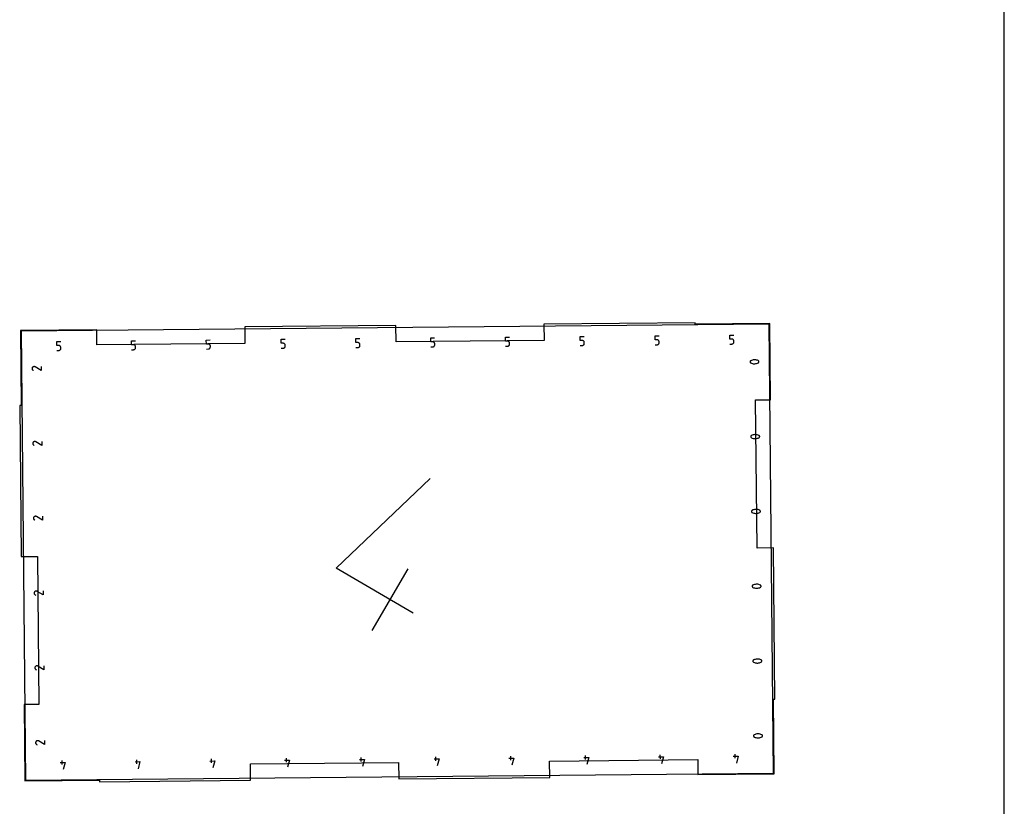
# Model space of a CAD drawing. Extents: x 0 to 14, y 0 to 16.
# Tile 7 of 8: x 7.4 to 14, y 5.3 to 10.5. Entities that reach past the tile are written whole.
import ezdxf

# ---------------------------------------------------------------- set-up
doc = ezdxf.new("R2010")
doc.units = 0

msp = doc.modelspace()

# ---------------------------------------------------------------- linework, layer by layer
at = {"layer": 'annotation', "color": 1}
for p, q in [((12.427596, 8.478045), (7.427819, 8.430773)), ((7.427819, 8.430773), (7.456183, 5.430907)), ((12.455959, 5.478179), (12.427596, 8.478045)), ((7.665139, 8.363013), (7.691786, 8.363265)), ((7.665392, 8.336296), (7.665139, 8.363013)), ((8.165117, 8.367741), (8.191763, 8.367993)), ((8.16537, 8.341023), (8.165117, 8.367741)), ((8.665095, 8.372468), (8.691741, 8.37272)), ((8.665347, 8.34575), (8.665095, 8.372468)), ((9.165072, 8.377195), (9.191719, 8.377447)), ((9.165325, 8.350477), (9.165072, 8.377195)), ((9.66505, 8.381922), (9.691696, 8.382174)), ((9.665303, 8.355205), (9.66505, 8.381922)), ((10.165028, 8.38665), (10.191674, 8.386902)), ((10.16528, 8.359932), (10.165028, 8.38665)), ((10.178603, 8.360058), (10.16528, 8.359932)), ((10.180998, 8.359867), (10.178603, 8.360058)), ((10.183256, 8.359271), (10.180998, 8.359867)), ((10.665005, 8.391377), (10.691652, 8.391629)), ((10.665258, 8.364659), (10.665005, 8.391377)), ((10.678581, 8.364785), (10.665258, 8.364659)), ((10.680975, 8.364594), (10.678581, 8.364785)), ((10.683234, 8.363998), (10.680975, 8.364594)), ((10.685318, 8.363036), (10.683234, 8.363998)), ((10.68719, 8.361742), (10.685318, 8.363036)), ((10.688812, 8.360155), (10.68719, 8.361742)), ((10.690145, 8.358311), (10.688812, 8.360155)), ((11.164983, 8.396104), (11.191629, 8.396356)), ((11.165236, 8.369386), (11.164983, 8.396104)), ((11.178559, 8.369512), (11.165236, 8.369386)), ((11.180953, 8.369321), (11.178559, 8.369512)), ((11.183211, 8.368726), (11.180953, 8.369321)), ((11.185296, 8.367763), (11.183211, 8.368726)), ((11.187168, 8.36647), (11.185296, 8.367763)), ((11.18879, 8.364882), (11.187168, 8.36647)), ((11.190123, 8.363039), (11.18879, 8.364882)), ((11.191129, 8.360975), (11.190123, 8.363039)), ((11.19177, 8.358727), (11.191129, 8.360975)), ((11.664961, 8.400831), (11.691607, 8.401083)), ((11.665213, 8.374114), (11.664961, 8.400831)), ((11.678536, 8.37424), (11.665213, 8.374114)), ((11.680931, 8.374048), (11.678536, 8.37424)), ((11.683189, 8.373453), (11.680931, 8.374048)), ((11.685273, 8.37249), (11.683189, 8.373453)), ((11.687146, 8.371197), (11.685273, 8.37249)), ((11.688767, 8.36961), (11.687146, 8.371197)), ((11.6901, 8.367766), (11.688767, 8.36961)), ((11.691107, 8.365702), (11.6901, 8.367766)), ((11.691748, 8.363455), (11.691107, 8.365702)), ((11.691985, 8.361061), (11.691748, 8.363455)), ((11.692048, 8.354424), (11.691985, 8.361061)), ((11.691985, 8.361061), (11.691985, 8.361061)), ((12.164938, 8.405558), (12.191584, 8.40581)), ((12.165191, 8.378841), (12.164938, 8.405558)), ((12.178514, 8.378967), (12.165191, 8.378841)), ((12.180908, 8.378776), (12.178514, 8.378967)), ((12.183167, 8.37818), (12.180908, 8.378776)), ((12.185251, 8.377217), (12.183167, 8.37818)), ((12.187123, 8.375924), (12.185251, 8.377217)), ((12.188745, 8.374337), (12.187123, 8.375924)), ((12.190078, 8.372493), (12.188745, 8.374337)), ((12.191084, 8.370429), (12.190078, 8.372493)), ((12.191725, 8.368182), (12.191084, 8.370429)), ((12.191963, 8.365788), (12.191725, 8.368182)), ((12.192026, 8.359151), (12.191963, 8.365788)), ((12.191963, 8.365788), (12.191963, 8.365788)), ((7.678715, 8.336422), (7.665392, 8.336296)), ((7.665707, 8.303016), (7.67903, 8.303142)), ((7.681109, 8.336231), (7.678715, 8.336422)), ((7.67903, 8.303142), (7.681419, 8.30338)), ((7.67903, 8.303142), (7.67903, 8.303142)), ((7.683368, 8.335635), (7.681109, 8.336231)), ((7.681419, 8.30338), (7.683665, 8.304021)), ((7.685452, 8.334672), (7.683368, 8.335635)), ((7.683665, 8.304021), (7.685731, 8.305027)), ((7.687324, 8.333379), (7.685452, 8.334672)), ((7.685731, 8.305027), (7.687578, 8.306361)), ((7.688946, 8.331792), (7.687324, 8.333379)), ((7.687578, 8.306361), (7.68917, 8.307984)), ((7.690279, 8.329948), (7.688946, 8.331792)), ((7.68917, 8.307984), (7.690468, 8.309858)), ((7.691285, 8.327884), (7.690279, 8.329948)), ((7.690468, 8.309858), (7.691436, 8.311946)), ((7.691926, 8.325637), (7.691285, 8.327884)), ((7.691436, 8.311946), (7.692034, 8.314208)), ((7.692164, 8.323243), (7.691926, 8.325637)), ((7.692034, 8.314208), (7.692227, 8.316606)), ((7.692227, 8.316606), (7.692164, 8.323243)), ((7.692164, 8.323243), (7.692164, 8.323243)), ((8.178693, 8.341149), (8.16537, 8.341023)), ((8.165684, 8.307743), (8.179007, 8.307869)), ((8.181087, 8.340958), (8.178693, 8.341149)), ((8.179007, 8.307869), (8.181397, 8.308107)), ((8.179007, 8.307869), (8.179007, 8.307869)), ((8.183345, 8.340362), (8.181087, 8.340958)), ((8.181397, 8.308107), (8.183643, 8.308748)), ((8.18543, 8.3394), (8.183345, 8.340362)), ((8.183643, 8.308748), (8.185709, 8.309755)), ((8.187302, 8.338106), (8.18543, 8.3394)), ((8.185709, 8.309755), (8.187556, 8.311088)), ((8.188924, 8.336519), (8.187302, 8.338106)), ((8.187556, 8.311088), (8.189148, 8.312712)), ((8.190257, 8.334675), (8.188924, 8.336519)), ((8.189148, 8.312712), (8.190446, 8.314586)), ((8.191263, 8.332611), (8.190257, 8.334675)), ((8.190446, 8.314586), (8.191413, 8.316673)), ((8.191904, 8.330364), (8.191263, 8.332611)), ((8.191413, 8.316673), (8.192012, 8.318935)), ((8.192142, 8.327971), (8.191904, 8.330364)), ((8.192012, 8.318935), (8.192204, 8.321334)), ((8.192204, 8.321334), (8.192142, 8.327971)), ((8.192142, 8.327971), (8.192142, 8.327971)), ((8.67867, 8.345876), (8.665347, 8.34575)), ((8.665662, 8.312471), (8.678985, 8.312597)), ((8.681065, 8.345685), (8.67867, 8.345876)), ((8.678985, 8.312597), (8.681374, 8.312834)), ((8.678985, 8.312597), (8.678985, 8.312597)), ((8.683323, 8.34509), (8.681065, 8.345685)), ((8.681374, 8.312834), (8.683621, 8.313475)), ((8.685408, 8.344127), (8.683323, 8.34509)), ((8.683621, 8.313475), (8.685686, 8.314482)), ((8.68728, 8.342833), (8.685408, 8.344127)), ((8.685686, 8.314482), (8.687534, 8.315816)), ((8.688902, 8.341246), (8.68728, 8.342833)), ((8.687534, 8.315816), (8.689125, 8.317439)), ((8.690235, 8.339402), (8.688902, 8.341246)), ((8.689125, 8.317439), (8.690424, 8.319313)), ((8.691241, 8.337339), (8.690235, 8.339402)), ((8.690424, 8.319313), (8.691391, 8.3214)), ((8.691882, 8.335091), (8.691241, 8.337339)), ((8.691391, 8.3214), (8.69199, 8.323662)), ((8.692119, 8.332698), (8.691882, 8.335091)), ((8.69199, 8.323662), (8.692182, 8.326061)), ((8.692182, 8.326061), (8.692119, 8.332698)), ((8.692119, 8.332698), (8.692119, 8.332698)), ((9.178648, 8.350603), (9.165325, 8.350477)), ((9.16564, 8.317198), (9.178963, 8.317324)), ((9.181042, 8.350412), (9.178648, 8.350603)), ((9.178963, 8.317324), (9.181352, 8.317561)), ((9.178963, 8.317324), (9.178963, 8.317324)), ((9.183301, 8.349817), (9.181042, 8.350412)), ((9.181352, 8.317561), (9.183598, 8.318203)), ((9.185385, 8.348854), (9.183301, 8.349817)), ((9.183598, 8.318203), (9.185664, 8.319209)), ((9.187257, 8.347561), (9.185385, 8.348854)), ((9.185664, 8.319209), (9.187511, 8.320543)), ((9.188879, 8.345974), (9.187257, 8.347561)), ((9.187511, 8.320543), (9.189103, 8.322166)), ((9.190212, 8.34413), (9.188879, 8.345974)), ((9.189103, 8.322166), (9.190401, 8.32404)), ((9.191218, 8.342066), (9.190212, 8.34413)), ((9.190401, 8.32404), (9.191369, 8.326127)), ((9.191859, 8.339819), (9.191218, 8.342066)), ((9.191369, 8.326127), (9.191967, 8.328389)), ((9.192097, 8.337425), (9.191859, 8.339819)), ((9.191967, 8.328389), (9.19216, 8.330788)), ((9.19216, 8.330788), (9.192097, 8.337425)), ((9.192097, 8.337425), (9.192097, 8.337425)), ((9.678626, 8.355331), (9.665303, 8.355205)), ((9.665617, 8.321925), (9.67894, 8.322051)), ((9.68102, 8.355139), (9.678626, 8.355331)), ((9.67894, 8.322051), (9.68133, 8.322289)), ((9.67894, 8.322051), (9.67894, 8.322051)), ((9.683278, 8.354544), (9.68102, 8.355139)), ((9.68133, 8.322289), (9.683576, 8.32293)), ((9.685363, 8.353581), (9.683278, 8.354544)), ((9.683576, 8.32293), (9.685641, 8.323936)), ((9.687235, 8.352288), (9.685363, 8.353581)), ((9.685641, 8.323936), (9.687489, 8.32527)), ((9.688857, 8.350701), (9.687235, 8.352288)), ((9.687489, 8.32527), (9.689081, 8.326893)), ((9.69019, 8.348857), (9.688857, 8.350701)), ((9.689081, 8.326893), (9.690379, 8.328767)), ((9.691196, 8.346793), (9.69019, 8.348857)), ((9.690379, 8.328767), (9.691346, 8.330854)), ((9.691837, 8.344546), (9.691196, 8.346793)), ((9.691346, 8.330854), (9.691945, 8.333116)), ((9.692075, 8.342152), (9.691837, 8.344546)), ((9.691945, 8.333116), (9.692137, 8.335515)), ((9.692137, 8.335515), (9.692075, 8.342152)), ((9.692075, 8.342152), (9.692075, 8.342152)), ((10.165595, 8.326652), (10.178918, 8.326778)), ((10.178918, 8.326778), (10.181307, 8.327016)), ((10.178918, 8.326778), (10.178918, 8.326778)), ((10.181307, 8.327016), (10.183553, 8.327657)), ((10.185341, 8.358308), (10.183256, 8.359271)), ((10.183553, 8.327657), (10.185619, 8.328664)), ((10.187213, 8.357015), (10.185341, 8.358308)), ((10.185619, 8.328664), (10.187467, 8.329997)), ((10.188834, 8.355428), (10.187213, 8.357015)), ((10.187467, 8.329997), (10.189058, 8.33162)), ((10.190168, 8.353584), (10.188834, 8.355428)), ((10.189058, 8.33162), (10.190357, 8.333495)), ((10.191174, 8.35152), (10.190168, 8.353584)), ((10.190357, 8.333495), (10.191324, 8.335582)), ((10.191815, 8.349273), (10.191174, 8.35152)), ((10.191324, 8.335582), (10.191923, 8.337844)), ((10.192052, 8.34688), (10.191815, 8.349273)), ((10.191923, 8.337844), (10.192115, 8.340242)), ((10.192115, 8.340242), (10.192052, 8.34688)), ((10.192052, 8.34688), (10.192052, 8.34688)), ((10.665573, 8.33138), (10.678896, 8.331505)), ((10.678896, 8.331505), (10.681285, 8.331743)), ((10.678896, 8.331505), (10.678896, 8.331505)), ((10.681285, 8.331743), (10.683531, 8.332384)), ((10.683531, 8.332384), (10.685597, 8.333391)), ((10.685597, 8.333391), (10.687444, 8.334725)), ((10.687444, 8.334725), (10.689036, 8.336348)), ((10.689036, 8.336348), (10.690334, 8.338222)), ((10.691151, 8.356247), (10.690145, 8.358311)), ((10.690334, 8.338222), (10.691302, 8.340309)), ((10.691792, 8.354), (10.691151, 8.356247)), ((10.691302, 8.340309), (10.6919, 8.342571)), ((10.69203, 8.351607), (10.691792, 8.354)), ((10.6919, 8.342571), (10.692093, 8.34497)), ((10.692093, 8.34497), (10.69203, 8.351607)), ((10.69203, 8.351607), (10.69203, 8.351607)), ((11.16555, 8.336107), (11.178873, 8.336233)), ((11.178873, 8.336233), (11.181263, 8.33647)), ((11.178873, 8.336233), (11.178873, 8.336233)), ((11.181263, 8.33647), (11.183509, 8.337111)), ((11.183509, 8.337111), (11.185574, 8.338118)), ((11.185574, 8.338118), (11.187422, 8.339452)), ((11.187422, 8.339452), (11.189014, 8.341075)), ((11.189014, 8.341075), (11.190312, 8.342949)), ((11.190312, 8.342949), (11.191279, 8.345036)), ((11.191279, 8.345036), (11.191878, 8.347298)), ((11.192008, 8.356334), (11.19177, 8.358727)), ((11.191878, 8.347298), (11.19207, 8.349697)), ((11.19207, 8.349697), (11.192008, 8.356334)), ((11.192008, 8.356334), (11.192008, 8.356334)), ((11.665528, 8.340834), (11.678851, 8.34096)), ((11.678851, 8.34096), (11.68124, 8.341198)), ((11.678851, 8.34096), (11.678851, 8.34096)), ((11.68124, 8.341198), (11.683486, 8.341839)), ((11.683486, 8.341839), (11.685552, 8.342845)), ((11.685552, 8.342845), (11.6874, 8.344179)), ((11.6874, 8.344179), (11.688991, 8.345802)), ((11.688991, 8.345802), (11.69029, 8.347676)), ((11.69029, 8.347676), (11.691257, 8.349763)), ((11.691257, 8.349763), (11.691856, 8.352025)), ((11.691856, 8.352025), (11.692048, 8.354424)), ((12.165506, 8.345561), (12.178829, 8.345687)), ((12.178829, 8.345687), (12.181218, 8.345925)), ((12.178829, 8.345687), (12.178829, 8.345687)), ((12.181218, 8.345925), (12.183464, 8.346566)), ((12.183464, 8.346566), (12.18553, 8.347572)), ((12.18553, 8.347572), (12.187377, 8.348906)), ((12.187377, 8.348906), (12.188969, 8.350529)), ((12.188969, 8.350529), (12.190267, 8.352403)), ((12.190267, 8.352403), (12.191235, 8.354491)), ((12.191235, 8.354491), (12.191833, 8.356753)), ((12.191833, 8.356753), (12.192026, 8.359151)), ((12.300214, 8.22907), (12.299969, 8.227637)), ((12.300722, 8.230469), (12.300214, 8.22907)), ((12.301014, 8.231029), (12.300722, 8.230469)), ((12.300722, 8.230469), (12.300722, 8.230469)), ((12.301343, 8.231561), (12.301014, 8.231029)), ((12.301707, 8.232064), (12.301343, 8.231561)), ((12.302105, 8.232536), (12.301707, 8.232064)), ((12.302535, 8.232976), (12.302105, 8.232536)), ((12.302996, 8.233383), (12.302535, 8.232976)), ((12.303486, 8.233755), (12.302996, 8.233383)), ((12.304003, 8.234091), (12.303486, 8.233755)), ((12.304546, 8.234389), (12.304003, 8.234091)), ((12.309945, 8.23674), (12.304546, 8.234389)), ((12.304546, 8.234389), (12.304546, 8.234389)), ((12.315503, 8.238517), (12.309945, 8.23674)), ((12.321176, 8.239721), (12.315503, 8.238517)), ((12.32692, 8.24035), (12.321176, 8.239721)), ((12.332689, 8.240405), (12.32692, 8.24035)), ((12.33844, 8.239884), (12.332689, 8.240405)), ((12.344129, 8.238788), (12.33844, 8.239884)), ((12.349711, 8.237116), (12.344129, 8.238788)), ((12.355141, 8.234867), (12.349711, 8.237116)), ((12.356436, 8.234105), (12.355141, 8.234867)), ((12.355141, 8.234867), (12.355141, 8.234867)), ((12.357543, 8.23315), (12.356436, 8.234105)), ((12.35845, 8.232034), (12.357543, 8.23315)), ((12.359147, 8.23079), (12.35845, 8.232034)), ((12.359622, 8.229449), (12.359147, 8.23079)), ((12.359865, 8.228042), (12.359622, 8.229449)), ((7.500341, 8.183675), (7.500182, 8.18138)), ((7.500182, 8.18138), (7.500414, 8.179114)), ((7.500904, 8.185946), (7.500341, 8.183675)), ((7.500414, 8.179114), (7.501023, 8.176925)), ((7.501886, 8.188145), (7.500904, 8.185946)), ((7.501023, 8.176925), (7.501996, 8.174866)), ((7.503257, 8.190116), (7.501886, 8.188145)), ((7.501886, 8.188145), (7.501886, 8.188145)), ((7.501996, 8.174866), (7.503319, 8.172985)), ((7.50491, 8.191768), (7.503257, 8.190116)), ((7.503319, 8.172985), (7.504979, 8.171335)), ((7.506793, 8.193088), (7.50491, 8.191768)), ((7.504979, 8.171335), (7.50696, 8.169965)), ((7.508855, 8.194059), (7.506793, 8.193088)), ((7.50696, 8.169965), (7.510333, 8.168248)), ((7.511045, 8.194666), (7.508855, 8.194059)), ((7.513312, 8.194896), (7.511045, 8.194666)), ((7.515605, 8.194732), (7.513312, 8.194896)), ((7.517873, 8.194159), (7.515605, 8.194732)), ((7.520065, 8.193163), (7.517873, 8.194159)), ((7.520113, 8.193139), (7.520065, 8.193163)), ((7.520065, 8.193163), (7.520065, 8.193163)), ((7.520159, 8.193114), (7.520113, 8.193139)), ((7.520202, 8.19309), (7.520159, 8.193114)), ((7.520243, 8.193065), (7.520202, 8.19309)), ((7.520283, 8.193039), (7.520243, 8.193065)), ((7.520321, 8.193013), (7.520283, 8.193039)), ((7.520359, 8.192987), (7.520321, 8.193013)), ((7.520396, 8.192959), (7.520359, 8.192987)), ((7.520433, 8.19293), (7.520396, 8.192959)), ((7.560304, 8.168682), (7.520433, 8.19293)), ((7.520433, 8.19293), (7.520433, 8.19293)), ((7.560052, 8.195329), (7.560304, 8.168682)), ((12.299969, 8.227637), (12.299975, 8.226204)), ((12.299975, 8.226204), (12.300222, 8.224802)), ((12.300222, 8.224802), (12.3007, 8.223463)), ((12.3007, 8.223463), (12.301396, 8.22222)), ((12.301396, 8.22222), (12.302301, 8.221105)), ((12.302301, 8.221105), (12.303403, 8.22015)), ((12.303403, 8.22015), (12.304692, 8.219387)), ((12.304692, 8.219387), (12.304692, 8.219387)), ((12.304692, 8.219387), (12.310123, 8.217128)), ((12.310123, 8.217128), (12.315705, 8.215447)), ((12.315705, 8.215447), (12.321395, 8.214345)), ((12.321395, 8.214345), (12.327146, 8.213822)), ((12.327146, 8.213822), (12.332916, 8.213876)), ((12.332916, 8.213876), (12.338659, 8.214508)), ((12.338659, 8.214508), (12.344331, 8.215718)), ((12.344331, 8.215718), (12.349889, 8.217504)), ((12.349889, 8.217504), (12.355286, 8.219866)), ((12.355286, 8.219866), (12.355831, 8.220165)), ((12.355286, 8.219866), (12.355286, 8.219866)), ((12.355831, 8.220165), (12.35635, 8.220503)), ((12.35635, 8.220503), (12.356843, 8.220878)), ((12.356843, 8.220878), (12.357306, 8.221286)), ((12.357306, 8.221286), (12.357738, 8.221727)), ((12.357738, 8.221727), (12.358134, 8.222196)), ((12.358134, 8.222196), (12.358494, 8.222691)), ((12.358494, 8.222691), (12.358814, 8.223211)), ((12.358814, 8.223211), (12.359091, 8.223751)), ((12.359091, 8.223751), (12.359611, 8.225162)), ((12.359091, 8.223751), (12.359091, 8.223751)), ((12.359611, 8.225162), (12.359865, 8.226603)), ((12.359865, 8.226603), (12.359865, 8.228042)), ((12.304941, 7.729092), (12.304696, 7.72766)), ((12.304696, 7.72766), (12.304702, 7.726226)), ((12.304702, 7.726226), (12.30495, 7.724824)), ((12.30545, 7.730492), (12.304941, 7.729092)), ((12.30495, 7.724824), (12.305427, 7.723485)), ((12.305427, 7.723485), (12.306123, 7.722242)), ((12.305742, 7.731051), (12.30545, 7.730492)), ((12.30545, 7.730492), (12.30545, 7.730492)), ((12.30607, 7.731583), (12.305742, 7.731051)), ((12.306435, 7.732086), (12.30607, 7.731583)), ((12.306123, 7.722242), (12.307028, 7.721127)), ((12.306832, 7.732559), (12.306435, 7.732086)), ((12.307263, 7.732999), (12.306832, 7.732559)), ((12.307028, 7.721127), (12.30813, 7.720172)), ((12.307723, 7.733405), (12.307263, 7.732999)), ((12.308213, 7.733777), (12.307723, 7.733405)), ((12.30813, 7.720172), (12.309419, 7.71941)), ((12.30873, 7.734113), (12.308213, 7.733777)), ((12.309273, 7.734411), (12.30873, 7.734113)), ((12.314672, 7.736762), (12.309273, 7.734411)), ((12.309273, 7.734411), (12.309273, 7.734411)), ((12.309419, 7.71941), (12.309419, 7.71941)), ((12.309419, 7.71941), (12.31485, 7.71715)), ((12.32023, 7.73854), (12.314672, 7.736762)), ((12.31485, 7.71715), (12.320433, 7.715469)), ((12.325903, 7.739743), (12.32023, 7.73854)), ((12.320433, 7.715469), (12.326122, 7.714367)), ((12.331647, 7.740373), (12.325903, 7.739743)), ((12.326122, 7.714367), (12.331873, 7.713844)), ((12.337416, 7.740427), (12.331647, 7.740373)), ((12.331873, 7.713844), (12.337643, 7.713899)), ((12.343168, 7.739907), (12.337416, 7.740427)), ((12.337643, 7.713899), (12.343386, 7.714531)), ((12.348856, 7.73881), (12.343168, 7.739907)), ((12.343386, 7.714531), (12.349059, 7.71574)), ((12.354438, 7.737138), (12.348856, 7.73881)), ((12.349059, 7.71574), (12.354616, 7.717526)), ((12.359868, 7.734889), (12.354438, 7.737138)), ((12.354616, 7.717526), (12.360014, 7.719888)), ((12.361163, 7.734127), (12.359868, 7.734889)), ((12.359868, 7.734889), (12.359868, 7.734889)), ((12.360014, 7.719888), (12.360558, 7.720187)), ((12.360014, 7.719888), (12.360014, 7.719888)), ((12.360558, 7.720187), (12.361078, 7.720525)), ((12.361078, 7.720525), (12.36157, 7.7209)), ((12.36227, 7.733172), (12.361163, 7.734127)), ((12.36157, 7.7209), (12.362034, 7.721309)), ((12.362034, 7.721309), (12.362465, 7.721749)), ((12.363177, 7.732057), (12.36227, 7.733172)), ((12.362465, 7.721749), (12.362862, 7.722218)), ((12.362862, 7.722218), (12.363221, 7.722713)), ((12.363874, 7.730812), (12.363177, 7.732057)), ((12.363221, 7.722713), (12.363541, 7.723233)), ((12.363541, 7.723233), (12.363819, 7.723774)), ((12.363819, 7.723774), (12.364338, 7.725184)), ((12.363819, 7.723774), (12.363819, 7.723774)), ((12.364349, 7.729471), (12.363874, 7.730812)), ((12.364338, 7.725184), (12.364592, 7.726625)), ((12.364592, 7.728065), (12.364349, 7.729471)), ((12.364592, 7.726625), (12.364592, 7.728065)), ((7.505068, 7.683697), (7.504909, 7.681403)), ((7.504909, 7.681403), (7.505141, 7.679136)), ((7.505631, 7.685969), (7.505068, 7.683697)), ((7.505141, 7.679136), (7.505751, 7.676948)), ((7.506613, 7.688167), (7.505631, 7.685969)), ((7.505751, 7.676948), (7.506724, 7.674888)), ((7.507984, 7.690138), (7.506613, 7.688167)), ((7.506613, 7.688167), (7.506613, 7.688167)), ((7.506724, 7.674888), (7.508046, 7.673008)), ((7.509637, 7.691791), (7.507984, 7.690138)), ((7.508046, 7.673008), (7.509706, 7.671358)), ((7.51152, 7.69311), (7.509637, 7.691791)), ((7.509706, 7.671358), (7.511688, 7.669988)), ((7.513582, 7.694081), (7.51152, 7.69311)), ((7.511688, 7.669988), (7.51506, 7.66827)), ((7.515772, 7.694689), (7.513582, 7.694081)), ((7.518039, 7.694918), (7.515772, 7.694689)), ((7.520332, 7.694754), (7.518039, 7.694918)), ((7.5226, 7.694182), (7.520332, 7.694754)), ((7.524793, 7.693186), (7.5226, 7.694182)), ((7.52484, 7.693161), (7.524793, 7.693186)), ((7.524793, 7.693186), (7.524793, 7.693186)), ((7.524886, 7.693137), (7.52484, 7.693161)), ((7.524929, 7.693112), (7.524886, 7.693137)), ((7.52497, 7.693087), (7.524929, 7.693112)), ((7.52501, 7.693062), (7.52497, 7.693087)), ((7.525049, 7.693036), (7.52501, 7.693062)), ((7.525086, 7.693009), (7.525049, 7.693036)), ((7.525123, 7.692981), (7.525086, 7.693009)), ((7.52516, 7.692952), (7.525123, 7.692981)), ((7.565031, 7.668705), (7.52516, 7.692952)), ((7.52516, 7.692952), (7.52516, 7.692952)), ((7.564779, 7.695351), (7.565031, 7.668705)), ((9.534116, 6.848476), (10.161686, 7.447422)), ((7.509795, 7.183719), (7.509636, 7.181425)), ((7.509636, 7.181425), (7.509868, 7.179158)), ((7.510359, 7.185991), (7.509795, 7.183719)), ((7.509868, 7.179158), (7.510478, 7.17697)), ((7.51134, 7.188189), (7.510359, 7.185991)), ((7.510478, 7.17697), (7.511451, 7.17491)), ((7.512712, 7.19016), (7.51134, 7.188189)), ((7.51134, 7.188189), (7.51134, 7.188189)), ((7.514364, 7.191813), (7.512712, 7.19016)), ((7.516247, 7.193132), (7.514364, 7.191813)), ((7.518309, 7.194103), (7.516247, 7.193132)), ((7.520499, 7.194711), (7.518309, 7.194103)), ((7.522766, 7.19494), (7.520499, 7.194711)), ((7.525059, 7.194776), (7.522766, 7.19494)), ((7.527327, 7.194204), (7.525059, 7.194776)), ((7.52952, 7.193208), (7.527327, 7.194204)), ((7.529568, 7.193183), (7.52952, 7.193208)), ((7.52952, 7.193208), (7.52952, 7.193208)), ((7.529613, 7.193159), (7.529568, 7.193183)), ((7.529656, 7.193134), (7.529613, 7.193159)), ((7.529697, 7.19311), (7.529656, 7.193134)), ((7.529737, 7.193084), (7.529697, 7.19311)), ((7.529776, 7.193058), (7.529737, 7.193084)), ((7.529813, 7.193031), (7.529776, 7.193058)), ((7.52985, 7.193003), (7.529813, 7.193031)), ((7.529887, 7.192974), (7.52985, 7.193003)), ((7.569758, 7.168727), (7.529887, 7.192974)), ((7.529887, 7.192974), (7.529887, 7.192974)), ((7.569506, 7.195373), (7.569758, 7.168727)), ((12.309669, 7.229115), (12.309423, 7.227682)), ((12.309423, 7.227682), (12.30943, 7.226249)), ((12.30943, 7.226249), (12.309677, 7.224846)), ((12.310177, 7.230514), (12.309669, 7.229115)), ((12.309677, 7.224846), (12.310154, 7.223508)), ((12.310154, 7.223508), (12.31085, 7.222265)), ((12.310469, 7.231074), (12.310177, 7.230514)), ((12.310177, 7.230514), (12.310177, 7.230514)), ((12.310798, 7.231606), (12.310469, 7.231074)), ((12.311162, 7.232109), (12.310798, 7.231606)), ((12.31085, 7.222265), (12.311755, 7.221149)), ((12.31156, 7.232581), (12.311162, 7.232109)), ((12.31199, 7.233021), (12.31156, 7.232581)), ((12.311755, 7.221149), (12.312857, 7.220195)), ((12.31245, 7.233428), (12.31199, 7.233021)), ((12.31294, 7.2338), (12.31245, 7.233428)), ((12.312857, 7.220195), (12.314146, 7.219432)), ((12.313457, 7.234135), (12.31294, 7.2338)), ((12.314, 7.234433), (12.313457, 7.234135)), ((12.319399, 7.236784), (12.314, 7.234433)), ((12.314, 7.234433), (12.314, 7.234433)), ((12.314146, 7.219432), (12.314146, 7.219432)), ((12.314146, 7.219432), (12.319577, 7.217172)), ((12.324958, 7.238562), (12.319399, 7.236784)), ((12.319577, 7.217172), (12.32516, 7.215492)), ((12.330631, 7.239766), (12.324958, 7.238562)), ((12.32516, 7.215492), (12.330849, 7.21439)), ((12.336374, 7.240395), (12.330631, 7.239766)), ((12.330849, 7.21439), (12.336601, 7.213866)), ((12.342144, 7.24045), (12.336374, 7.240395)), ((12.336601, 7.213866), (12.34237, 7.213921)), ((12.347895, 7.239929), (12.342144, 7.24045)), ((12.34237, 7.213921), (12.348113, 7.214553)), ((12.353583, 7.238833), (12.347895, 7.239929)), ((12.348113, 7.214553), (12.353786, 7.215762)), ((12.359165, 7.23716), (12.353583, 7.238833)), ((12.353786, 7.215762), (12.359343, 7.217548)), ((12.364595, 7.234912), (12.359165, 7.23716)), ((12.359343, 7.217548), (12.364741, 7.219911)), ((12.36589, 7.234149), (12.364595, 7.234912)), ((12.364595, 7.234912), (12.364595, 7.234912)), ((12.364741, 7.219911), (12.365285, 7.22021)), ((12.364741, 7.219911), (12.364741, 7.219911)), ((12.365285, 7.22021), (12.365805, 7.220548)), ((12.365805, 7.220548), (12.366298, 7.220922)), ((12.366997, 7.233195), (12.36589, 7.234149)), ((12.366298, 7.220922), (12.366761, 7.221331)), ((12.366761, 7.221331), (12.367192, 7.221771)), ((12.367904, 7.232079), (12.366997, 7.233195)), ((12.367192, 7.221771), (12.367589, 7.22224)), ((12.367589, 7.22224), (12.367948, 7.222736)), ((12.368601, 7.230835), (12.367904, 7.232079)), ((12.367948, 7.222736), (12.368268, 7.223255)), ((12.368268, 7.223255), (12.368546, 7.223796)), ((12.368546, 7.223796), (12.369065, 7.225206)), ((12.368546, 7.223796), (12.368546, 7.223796)), ((12.369076, 7.229493), (12.368601, 7.230835)), ((12.369065, 7.225206), (12.369319, 7.226647)), ((12.36932, 7.228087), (12.369076, 7.229493)), ((12.369319, 7.226647), (12.36932, 7.228087)), ((7.511451, 7.17491), (7.512774, 7.17303)), ((7.512774, 7.17303), (7.514433, 7.17138)), ((7.514433, 7.17138), (7.516415, 7.17001)), ((7.516415, 7.17001), (7.519788, 7.168292)), ((10.04775, 6.546863), (9.534116, 6.848476)), ((9.773026, 6.431621), (10.014276, 6.842458)), ((12.314396, 6.729137), (12.31415, 6.727704)), ((12.31415, 6.727704), (12.314157, 6.726271)), ((12.314157, 6.726271), (12.314404, 6.724869)), ((12.314904, 6.730536), (12.314396, 6.729137)), ((12.314404, 6.724869), (12.314881, 6.72353)), ((12.314881, 6.72353), (12.315578, 6.722287)), ((12.315196, 6.731096), (12.314904, 6.730536)), ((12.314904, 6.730536), (12.314904, 6.730536)), ((12.315525, 6.731628), (12.315196, 6.731096)), ((12.315889, 6.732131), (12.315525, 6.731628)), ((12.315578, 6.722287), (12.316482, 6.721172)), ((12.316287, 6.732603), (12.315889, 6.732131)), ((12.316717, 6.733043), (12.316287, 6.732603)), ((12.316482, 6.721172), (12.317585, 6.720217)), ((12.317178, 6.73345), (12.316717, 6.733043)), ((12.317667, 6.733822), (12.317178, 6.73345)), ((12.317585, 6.720217), (12.318873, 6.719454)), ((12.318185, 6.734158), (12.317667, 6.733822)), ((12.318728, 6.734456), (12.318185, 6.734158)), ((12.324127, 6.736807), (12.318728, 6.734456)), ((12.318728, 6.734456), (12.318728, 6.734456)), ((12.318873, 6.719454), (12.318873, 6.719454)), ((12.318873, 6.719454), (12.324305, 6.717195)), ((12.329685, 6.738584), (12.324127, 6.736807)), ((12.324305, 6.717195), (12.329887, 6.715514)), ((12.335358, 6.739788), (12.329685, 6.738584)), ((12.329887, 6.715514), (12.335576, 6.714412)), ((12.341101, 6.740417), (12.335358, 6.739788)), ((12.335576, 6.714412), (12.341328, 6.713889)), ((12.346871, 6.740472), (12.341101, 6.740417)), ((12.352622, 6.739951), (12.346871, 6.740472)), ((12.347097, 6.713943), (12.352841, 6.714575)), ((12.358311, 6.738855), (12.352622, 6.739951)), ((12.352841, 6.714575), (12.358513, 6.715785)), ((12.363892, 6.737183), (12.358311, 6.738855)), ((12.358513, 6.715785), (12.36407, 6.717571)), ((12.369322, 6.734934), (12.363892, 6.737183)), ((12.36407, 6.717571), (12.369468, 6.719933)), ((12.370618, 6.734172), (12.369322, 6.734934)), ((12.369322, 6.734934), (12.369322, 6.734934)), ((12.369468, 6.719933), (12.370012, 6.720232)), ((12.369468, 6.719933), (12.369468, 6.719933)), ((12.370012, 6.720232), (12.370532, 6.72057)), ((12.370532, 6.72057), (12.371025, 6.720945)), ((12.371724, 6.733217), (12.370618, 6.734172)), ((12.371025, 6.720945), (12.371488, 6.721353)), ((12.371488, 6.721353), (12.371919, 6.721794)), ((12.372632, 6.732101), (12.371724, 6.733217)), ((12.371919, 6.721794), (12.372316, 6.722263)), ((12.372316, 6.722263), (12.372676, 6.722758)), ((12.373328, 6.730857), (12.372632, 6.732101)), ((12.372676, 6.722758), (12.372996, 6.723278)), ((12.372996, 6.723278), (12.373273, 6.723818)), ((12.373273, 6.723818), (12.373792, 6.725229)), ((12.373273, 6.723818), (12.373273, 6.723818)), ((12.373804, 6.729516), (12.373328, 6.730857)), ((12.373792, 6.725229), (12.374047, 6.72667)), ((12.374047, 6.728109), (12.373804, 6.729516)), ((12.374047, 6.72667), (12.374047, 6.728109)), ((7.514522, 6.683742), (7.514364, 6.681447)), ((7.514364, 6.681447), (7.514596, 6.679181)), ((7.515086, 6.686013), (7.514522, 6.683742)), ((7.514596, 6.679181), (7.515205, 6.676992)), ((7.516067, 6.688212), (7.515086, 6.686013)), ((7.515205, 6.676992), (7.516178, 6.674933)), ((7.517439, 6.690183), (7.516067, 6.688212)), ((7.516067, 6.688212), (7.516067, 6.688212)), ((7.516178, 6.674933), (7.517501, 6.673053)), ((7.519092, 6.691835), (7.517439, 6.690183)), ((7.517501, 6.673053), (7.51916, 6.671402)), ((7.520974, 6.693155), (7.519092, 6.691835)), ((7.51916, 6.671402), (7.521142, 6.670032)), ((7.523036, 6.694126), (7.520974, 6.693155)), ((7.521142, 6.670032), (7.524515, 6.668315)), ((7.525226, 6.694733), (7.523036, 6.694126)), ((7.527493, 6.694963), (7.525226, 6.694733)), ((7.529786, 6.694799), (7.527493, 6.694963)), ((7.532055, 6.694226), (7.529786, 6.694799)), ((7.534247, 6.69323), (7.532055, 6.694226)), ((7.534295, 6.693206), (7.534247, 6.69323)), ((7.534247, 6.69323), (7.534247, 6.69323)), ((7.53434, 6.693181), (7.534295, 6.693206)), ((7.534383, 6.693157), (7.53434, 6.693181)), ((7.534425, 6.693132), (7.534383, 6.693157)), ((7.534464, 6.693107), (7.534425, 6.693132)), ((7.534503, 6.69308), (7.534464, 6.693107)), ((7.534541, 6.693054), (7.534503, 6.69308)), ((7.534578, 6.693026), (7.534541, 6.693054)), ((7.534614, 6.692997), (7.534578, 6.693026)), ((7.574485, 6.668749), (7.534614, 6.692997)), ((7.534614, 6.692997), (7.534614, 6.692997)), ((7.574233, 6.695396), (7.574485, 6.668749)), ((12.341328, 6.713889), (12.347097, 6.713943)), ((7.520794, 6.188234), (7.519813, 6.186036)), ((7.522166, 6.190205), (7.520794, 6.188234)), ((7.520794, 6.188234), (7.520794, 6.188234)), ((7.523819, 6.191858), (7.522166, 6.190205)), ((7.525702, 6.193177), (7.523819, 6.191858)), ((7.527763, 6.194148), (7.525702, 6.193177)), ((7.529953, 6.194756), (7.527763, 6.194148)), ((7.53222, 6.194985), (7.529953, 6.194756)), ((7.534514, 6.194821), (7.53222, 6.194985)), ((7.536782, 6.194249), (7.534514, 6.194821)), ((7.538974, 6.193253), (7.536782, 6.194249)), ((7.539022, 6.193228), (7.538974, 6.193253)), ((7.538974, 6.193253), (7.538974, 6.193253)), ((7.539067, 6.193204), (7.539022, 6.193228)), ((7.539111, 6.193179), (7.539067, 6.193204)), ((7.539152, 6.193154), (7.539111, 6.193179)), ((7.539192, 6.193129), (7.539152, 6.193154)), ((7.53923, 6.193103), (7.539192, 6.193129)), ((7.539268, 6.193076), (7.53923, 6.193103)), ((7.539305, 6.193048), (7.539268, 6.193076)), ((7.539342, 6.193019), (7.539305, 6.193048)), ((7.579213, 6.168772), (7.539342, 6.193019)), ((7.539342, 6.193019), (7.539342, 6.193019)), ((7.578961, 6.195418), (7.579213, 6.168772)), ((12.319123, 6.229159), (12.318878, 6.227727)), ((12.318878, 6.227727), (12.318884, 6.226293)), ((12.318884, 6.226293), (12.319131, 6.224891)), ((12.319631, 6.230559), (12.319123, 6.229159)), ((12.319131, 6.224891), (12.319608, 6.223552)), ((12.319608, 6.223552), (12.320305, 6.222309)), ((12.319923, 6.231118), (12.319631, 6.230559)), ((12.319631, 6.230559), (12.319631, 6.230559)), ((12.320252, 6.23165), (12.319923, 6.231118)), ((12.320616, 6.232153), (12.320252, 6.23165)), ((12.320305, 6.222309), (12.32121, 6.221194)), ((12.321014, 6.232626), (12.320616, 6.232153)), ((12.321444, 6.233066), (12.321014, 6.232626)), ((12.32121, 6.221194), (12.322312, 6.220239)), ((12.321905, 6.233472), (12.321444, 6.233066)), ((12.322395, 6.233844), (12.321905, 6.233472)), ((12.322312, 6.220239), (12.3236, 6.219477)), ((12.322912, 6.23418), (12.322395, 6.233844)), ((12.323455, 6.234478), (12.322912, 6.23418)), ((12.328854, 6.236829), (12.323455, 6.234478)), ((12.323455, 6.234478), (12.323455, 6.234478)), ((12.3236, 6.219477), (12.3236, 6.219477)), ((12.3236, 6.219477), (12.329032, 6.217217)), ((12.334412, 6.238607), (12.328854, 6.236829)), ((12.329032, 6.217217), (12.334614, 6.215536)), ((12.340085, 6.23981), (12.334412, 6.238607)), ((12.334614, 6.215536), (12.340304, 6.214434)), ((12.345828, 6.24044), (12.340085, 6.23981)), ((12.340304, 6.214434), (12.346055, 6.213911)), ((12.351598, 6.240494), (12.345828, 6.24044)), ((12.346055, 6.213911), (12.351825, 6.213966)), ((12.357349, 6.239974), (12.351598, 6.240494)), ((12.351825, 6.213966), (12.357568, 6.214598)), ((12.363038, 6.238877), (12.357349, 6.239974)), ((12.357568, 6.214598), (12.36324, 6.215807)), ((12.368619, 6.237205), (12.363038, 6.238877)), ((12.36324, 6.215807), (12.368798, 6.217593)), ((12.37405, 6.234956), (12.368619, 6.237205)), ((12.368798, 6.217593), (12.374195, 6.219955)), ((12.375345, 6.234194), (12.37405, 6.234956)), ((12.37405, 6.234956), (12.37405, 6.234956)), ((12.374195, 6.219955), (12.374739, 6.220254)), ((12.374195, 6.219955), (12.374195, 6.219955)), ((12.374739, 6.220254), (12.375259, 6.220592)), ((12.375259, 6.220592), (12.375752, 6.220967)), ((12.376452, 6.233239), (12.375345, 6.234194)), ((12.375752, 6.220967), (12.376215, 6.221376)), ((12.376215, 6.221376), (12.376647, 6.221816)), ((12.377359, 6.232124), (12.376452, 6.233239)), ((12.376647, 6.221816), (12.377043, 6.222285)), ((12.377043, 6.222285), (12.377403, 6.222781)), ((12.378055, 6.230879), (12.377359, 6.232124)), ((12.377403, 6.222781), (12.377723, 6.2233)), ((12.377723, 6.2233), (12.378, 6.223841)), ((12.378, 6.223841), (12.37852, 6.225251)), ((12.378, 6.223841), (12.378, 6.223841)), ((12.378531, 6.229538), (12.378055, 6.230879)), ((12.37852, 6.225251), (12.378774, 6.226692)), ((12.378774, 6.228132), (12.378531, 6.229538)), ((12.378774, 6.226692), (12.378774, 6.228132)), ((7.51925, 6.183764), (7.519091, 6.18147)), ((7.519091, 6.18147), (7.519323, 6.179203)), ((7.519813, 6.186036), (7.51925, 6.183764)), ((7.519323, 6.179203), (7.519932, 6.177015)), ((7.519932, 6.177015), (7.520905, 6.174955)), ((7.520905, 6.174955), (7.522228, 6.173075)), ((7.522228, 6.173075), (7.523887, 6.171425)), ((7.523887, 6.171425), (7.525869, 6.170055)), ((7.525869, 6.170055), (7.529242, 6.168337)), ((12.32385, 5.729182), (12.323605, 5.727749)), ((12.323605, 5.727749), (12.323611, 5.726316)), ((12.324358, 5.730581), (12.32385, 5.729182)), ((12.32465, 5.731141), (12.324358, 5.730581)), ((12.324358, 5.730581), (12.324358, 5.730581)), ((12.324979, 5.731673), (12.32465, 5.731141)), ((12.325343, 5.732176), (12.324979, 5.731673)), ((12.325741, 5.732648), (12.325343, 5.732176)), ((12.326171, 5.733088), (12.325741, 5.732648)), ((12.326632, 5.733495), (12.326171, 5.733088)), ((12.327122, 5.733867), (12.326632, 5.733495)), ((12.327639, 5.734202), (12.327122, 5.733867)), ((12.328182, 5.7345), (12.327639, 5.734202)), ((12.333581, 5.736852), (12.328182, 5.7345)), ((12.328182, 5.7345), (12.328182, 5.7345)), ((12.339139, 5.738629), (12.333581, 5.736852)), ((12.344812, 5.739833), (12.339139, 5.738629)), ((12.350556, 5.740462), (12.344812, 5.739833)), ((12.356325, 5.740517), (12.350556, 5.740462)), ((12.362077, 5.739996), (12.356325, 5.740517)), ((12.367765, 5.7389), (12.362077, 5.739996)), ((12.373347, 5.737227), (12.367765, 5.7389)), ((12.378777, 5.734979), (12.373347, 5.737227)), ((12.380072, 5.734216), (12.378777, 5.734979)), ((12.378777, 5.734979), (12.378777, 5.734979)), ((12.381179, 5.733262), (12.380072, 5.734216)), ((12.382086, 5.732146), (12.381179, 5.733262)), ((12.382783, 5.730902), (12.382086, 5.732146)), ((12.383258, 5.72956), (12.382783, 5.730902)), ((12.383501, 5.728154), (12.383258, 5.72956)), ((12.383501, 5.726714), (12.383501, 5.728154)), ((7.523977, 5.683786), (7.523818, 5.681492)), ((7.523818, 5.681492), (7.52405, 5.679225)), ((7.52454, 5.686058), (7.523977, 5.683786)), ((7.52405, 5.679225), (7.524659, 5.677037)), ((7.525522, 5.688256), (7.52454, 5.686058)), ((7.524659, 5.677037), (7.525632, 5.674977)), ((7.526893, 5.690227), (7.525522, 5.688256)), ((7.525522, 5.688256), (7.525522, 5.688256)), ((7.525632, 5.674977), (7.526955, 5.673097)), ((7.528546, 5.69188), (7.526893, 5.690227)), ((7.526955, 5.673097), (7.528615, 5.671447)), ((7.530429, 5.693199), (7.528546, 5.69188)), ((7.528615, 5.671447), (7.530597, 5.670077)), ((7.532491, 5.69417), (7.530429, 5.693199)), ((7.530597, 5.670077), (7.533969, 5.668359)), ((7.534681, 5.694778), (7.532491, 5.69417)), ((7.536948, 5.695008), (7.534681, 5.694778)), ((7.539241, 5.694843), (7.536948, 5.695008)), ((7.541509, 5.694271), (7.539241, 5.694843)), ((7.543702, 5.693275), (7.541509, 5.694271)), ((7.543749, 5.69325), (7.543702, 5.693275)), ((7.543702, 5.693275), (7.543702, 5.693275)), ((7.543795, 5.693226), (7.543749, 5.69325)), ((7.543838, 5.693201), (7.543795, 5.693226)), ((7.543879, 5.693177), (7.543838, 5.693201)), ((7.543919, 5.693151), (7.543879, 5.693177)), ((7.543957, 5.693125), (7.543919, 5.693151)), ((7.543995, 5.693098), (7.543957, 5.693125)), ((7.544032, 5.69307), (7.543995, 5.693098)), ((7.544069, 5.693041), (7.544032, 5.69307)), ((7.58394, 5.668794), (7.544069, 5.693041)), ((7.544069, 5.693041), (7.544069, 5.693041)), ((7.583688, 5.69544), (7.58394, 5.668794)), ((12.323611, 5.726316), (12.323858, 5.724913)), ((12.323858, 5.724913), (12.324336, 5.723575)), ((12.324336, 5.723575), (12.325032, 5.722332)), ((12.325032, 5.722332), (12.325937, 5.721217)), ((12.325937, 5.721217), (12.327039, 5.720262)), ((12.327039, 5.720262), (12.328328, 5.719499)), ((12.328328, 5.719499), (12.328328, 5.719499)), ((12.328328, 5.719499), (12.333759, 5.717239)), ((12.333759, 5.717239), (12.339342, 5.715559)), ((12.339342, 5.715559), (12.345031, 5.714457)), ((12.345031, 5.714457), (12.350782, 5.713933)), ((12.350782, 5.713933), (12.356552, 5.713988)), ((12.356552, 5.713988), (12.362295, 5.71462)), ((12.362295, 5.71462), (12.367967, 5.715829)), ((12.367967, 5.715829), (12.373525, 5.717615)), ((12.373525, 5.717615), (12.378922, 5.719978)), ((12.378922, 5.719978), (12.379467, 5.720277)), ((12.378922, 5.719978), (12.378922, 5.719978)), ((12.379467, 5.720277), (12.379986, 5.720615)), ((12.379986, 5.720615), (12.380479, 5.720989)), ((12.380479, 5.720989), (12.380943, 5.721398)), ((12.380943, 5.721398), (12.381374, 5.721838)), ((12.381374, 5.721838), (12.381771, 5.722307)), ((12.381771, 5.722307), (12.38213, 5.722803)), ((12.38213, 5.722803), (12.38245, 5.723322)), ((12.38245, 5.723322), (12.382728, 5.723863)), ((12.382728, 5.723863), (12.383247, 5.725273)), ((12.382728, 5.723863), (12.382728, 5.723863)), ((12.383247, 5.725273), (12.383501, 5.726714)), ((11.198123, 5.596292), (11.198375, 5.569646)), ((11.6981, 5.601019), (11.698352, 5.574373)), ((12.198078, 5.605747), (12.19833, 5.5791)), ((7.688419, 5.549769), (7.721733, 5.550084)), ((7.698279, 5.563202), (7.698531, 5.536555)), ((7.721733, 5.550084), (7.70887, 5.503299)), ((8.188397, 5.554496), (8.22171, 5.554811)), ((8.198257, 5.567929), (8.198509, 5.541283)), ((8.22171, 5.554811), (8.208847, 5.508026)), ((8.688375, 5.559224), (8.721688, 5.559539)), ((8.698234, 5.572656), (8.698486, 5.54601)), ((8.721688, 5.559539), (8.708825, 5.512754)), ((9.188352, 5.563951), (9.221666, 5.564266)), ((9.198212, 5.577383), (9.198464, 5.550737)), ((9.221666, 5.564266), (9.208803, 5.517481)), ((9.68833, 5.568678), (9.721643, 5.568993)), ((9.69819, 5.582111), (9.698442, 5.555464)), ((9.721643, 5.568993), (9.70878, 5.522208)), ((10.188308, 5.573405), (10.221621, 5.57372)), ((10.198167, 5.586838), (10.198419, 5.560192)), ((10.221621, 5.57372), (10.208758, 5.526935)), ((10.688285, 5.578132), (10.721599, 5.578447)), ((10.698145, 5.591565), (10.698397, 5.564919)), ((10.721599, 5.578447), (10.708736, 5.531662)), ((11.188263, 5.58286), (11.221576, 5.583175)), ((11.221576, 5.583175), (11.208713, 5.53639)), ((11.688241, 5.587587), (11.721554, 5.587902)), ((11.721554, 5.587902), (11.708691, 5.541117)), ((12.188218, 5.592314), (12.221532, 5.592629)), ((12.221532, 5.592629), (12.208669, 5.545844)), ((7.456183, 5.430907), (12.455959, 5.478179))]:
    msp.add_line(p, q, dxfattribs=at)
at = {"layer": 'boundary', "color": 5}
for p, q in [((7.93275, 8.440547), (7.422772, 8.435725)), ((7.422772, 8.435725), (7.4275, 7.935748)), ((7.933695, 8.340552), (7.93275, 8.440547)), ((9.932566, 8.469456), (8.922611, 8.459907)), ((8.922611, 8.459907), (8.923651, 8.349911)), ((9.933606, 8.35946), (9.932566, 8.469456)), ((11.932476, 8.488364), (10.922521, 8.478815)), ((10.922521, 8.478815), (10.923561, 8.36882)), ((11.932571, 8.478365), (11.932476, 8.488364)), ((12.432548, 8.483092), (11.932571, 8.478365)), ((12.43737, 7.973115), (12.432548, 8.483092)), ((10.923561, 8.36882), (9.933606, 8.35946)), ((8.923651, 8.349911), (7.933695, 8.340552)), ((12.337375, 7.972169), (12.43737, 7.973115)), ((12.346735, 6.982214), (12.337375, 7.972169)), ((7.4275, 7.935748), (7.4175, 7.935653)), ((7.4175, 7.935653), (7.427049, 6.925698)), ((12.45673, 6.983254), (12.346735, 6.982214)), ((12.466279, 5.973299), (12.45673, 6.983254)), ((7.427049, 6.925698), (7.537044, 6.926738)), ((7.537044, 6.926738), (7.546404, 5.936782)), ((7.546404, 5.936782), (7.446408, 5.935837)), ((7.446408, 5.935837), (7.45123, 5.42586)), ((12.456279, 5.973204), (12.466279, 5.973299)), ((12.461006, 5.473227), (12.456279, 5.973204)), ((8.960217, 5.540132), (9.950173, 5.549491)), ((8.961257, 5.430136), (8.960217, 5.540132)), ((9.950173, 5.549491), (9.951213, 5.439496)), ((10.960128, 5.55904), (11.950084, 5.5684)), ((10.961168, 5.449045), (10.960128, 5.55904)), ((11.950084, 5.5684), (11.951029, 5.468405)), ((11.951029, 5.468405), (12.461006, 5.473227)), ((7.45123, 5.42586), (7.951208, 5.430587)), ((7.951208, 5.430587), (7.951302, 5.420588)), ((7.951302, 5.420588), (8.961257, 5.430136)), ((9.951213, 5.439496), (10.961168, 5.449045))]:
    msp.add_line(p, q, dxfattribs=at)
at = {"layer": 'frame', "color": 5}
msp.add_line((14, 0), (14, 16), dxfattribs=at)

doc.saveas('drawing.dxf')
